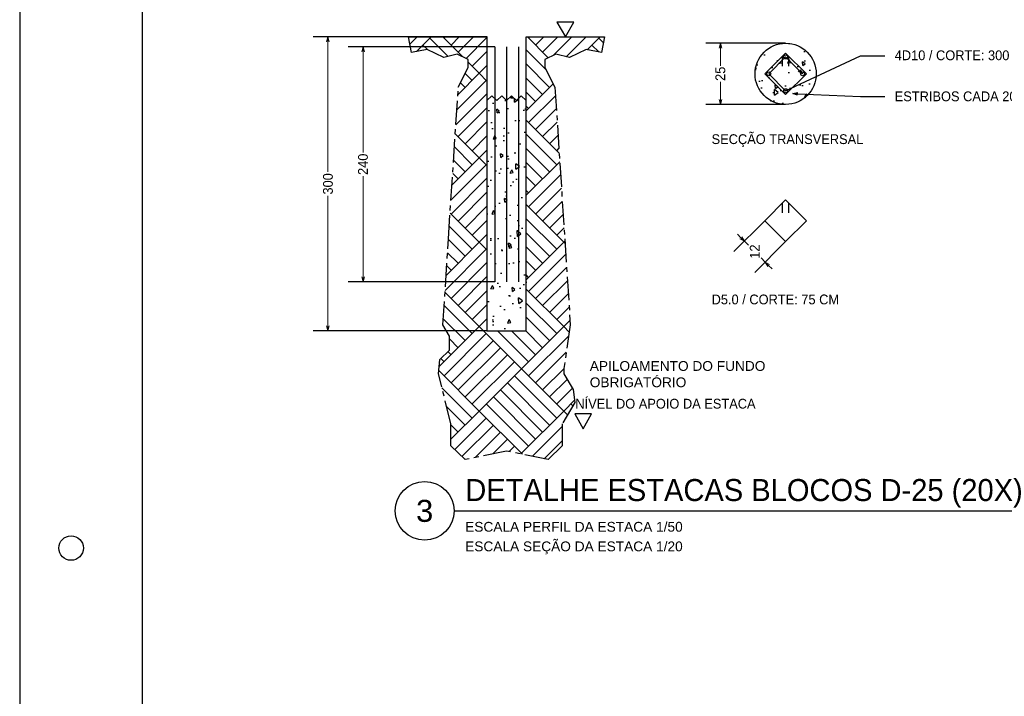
# Model space of a CAD drawing. Header units: millimetres. Extents: x -80 to 444, y 0 to 170.
# Tile 18 of 133: x 0 to 20, y 81 to 95. Entities that reach past the tile are written whole.
import ezdxf
from ezdxf import colors
from ezdxf.entities.mleader import LeaderData, LeaderLine
from ezdxf.enums import TextEntityAlignment as Align
from ezdxf.math import Vec2, Vec3

# ---------------------------------------------------------------- set-up
doc = ezdxf.new("R2010")
doc.units = ezdxf.units.MM
doc.linetypes.add('ACAD_ISO04W100', pattern=[30, 24, -3, 0, -3])
doc.layers.add('LC-Cotas', color=176, linetype='Continuous', lineweight=5)
doc.styles.add('GULIM', font='txt')
doc.styles.get("Standard").update_dxf_attribs({"font": 'arial.ttf'})
doc.dimstyles.new('GULIM-20', dxfattribs={"dimtxt": 0.2, "dimasz": 0.1, "dimexe": 0.3, "dimexo": 0, "dimgap": 0.025, "dimtad": 1, "dimdec": 1, "dimlfac": 20, "dimzin": 12, "dimdsep": 46, "dimtxsty": 'GULIM', "dimblk": 'OPEN30', "dimcen": 0, "dimclrd": 152, "dimclre": 152, "dimclrt": 152, "dimaunit": 1, "dimadec": 0, "dimazin": 0, "dimtfac": 1.875, "dimtdec": 1, "dimtmove": 2, "dimatfit": 3, "dimldrblk": 'OPEN30', "dimfxl": 0, "dimtolj": 1, "dimtzin": 12, "dimlwd": -1, "dimarcsym": 0})
doc.dimstyles.new('GULIM-50', dxfattribs={"dimtxt": 0.2, "dimasz": 0.1, "dimexe": 0.3, "dimexo": 0, "dimgap": 0.025, "dimtad": 1, "dimdec": 1, "dimlfac": 50, "dimzin": 12, "dimdsep": 46, "dimtxsty": 'GULIM', "dimblk": 'OPEN30', "dimcen": 0, "dimclrd": 152, "dimclre": 152, "dimclrt": 152, "dimaunit": 1, "dimadec": 0, "dimazin": 0, "dimtfac": 1.875, "dimtdec": 1, "dimtmove": 2, "dimatfit": 3, "dimldrblk": 'OPEN30', "dimfxl": 0, "dimtolj": 1, "dimtzin": 12, "dimlwd": -1, "dimarcsym": 0})

# ---------------------------------------------------------------- blocks, each defined once
blk = doc.blocks.new('*U88')
blk.add_circle((0, 0), 0.04)
blk = doc.blocks.new('*U89')
at = {"color": 0, "linetype": 'ByBlock', "lineweight": -2}
for p, rotation in [((31.326, 16.258), 90.00000000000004), ((30.981, 15.913), 180), ((31.326, 15.568), 270)]:
    blk.add_blockref('*U88', p, dxfattribs=dict(at, rotation=rotation))
blk.add_blockref('*U88', (31.671, 15.913), dxfattribs=at)
blk = doc.blocks.new('_Open30')
at = {"color": 0, "linetype": 'ByBlock', "lineweight": -2}
for p, q in [((-1, 0.27), (0, 0)), ((0, 0), (-1, -0.27)), ((0, 0), (-1, 0))]:
    blk.add_line(p, q, dxfattribs=at)
blk = doc.blocks.new('*D91')
at = {"layer": 'Defpoints', "color": 0, "transparency": 16777216}
for p in [(14.303, 94.161), (15.635, 94.161), (15.635, 92.911)]:
    blk.add_point(p, dxfattribs=at)
at = {"layer": 'LC-Cotas', "color": 152, "lineweight": -2, "transparency": 16777216}
for p, q in [((15.635, 94.161), (14.003, 94.161)), ((15.635, 92.911), (14.003, 92.911))]:
    blk.add_line(p, q, dxfattribs=at)
at = {"layer": 'LC-Cotas', "color": 152, "transparency": 16777216}
for p, q in [((14.303, 94.061), (14.303, 93.701)), ((14.303, 93.011), (14.303, 93.37))]:
    blk.add_line(p, q, dxfattribs=at)
at = {"layer": 'LC-Cotas', "color": 152, "transparency": 16777216, "xscale": 0.1, "yscale": 0.1, "zscale": 0.1}
for p, rotation in [((14.303, 94.161), 90), ((14.303, 92.911), 270)]:
    blk.add_blockref('_Open30', p, dxfattribs=dict(at, rotation=rotation))
at = {"layer": 'LC-Cotas', "color": 152, "transparency": 16777216, "insert": (14.303, 93.536), "char_height": 0.2, "attachment_point": 5, "rotation": 90, "style": 'GULIM'}
blk.add_mtext('\\A1;25', dxfattribs=at)
blk = doc.blocks.new('*D90')
at = {"layer": 'Defpoints', "color": 0, "transparency": 16777216}
for p in [(15.21, 90.536), (14.792, 90.117), (15.635, 90.111)]:
    blk.add_point(p, dxfattribs=at)
at = {"layer": 'LC-Cotas', "color": 152, "lineweight": -2, "transparency": 16777216}
for p, q in [((15.21, 90.536), (14.58, 89.905)), ((15.635, 90.111), (15.005, 89.48))]:
    blk.add_line(p, q, dxfattribs=at)
at = {"layer": 'LC-Cotas', "color": 152, "transparency": 16777216}
for p, q in [((14.721, 90.188), (14.651, 90.259)), ((14.792, 90.117), (14.877, 90.033)), ((15.217, 89.692), (15.132, 89.777)), ((15.288, 89.622), (15.358, 89.551))]:
    blk.add_line(p, q, dxfattribs=at)
at = {"layer": 'LC-Cotas', "color": 152, "transparency": 16777216, "xscale": 0.1, "yscale": 0.1, "zscale": 0.1}
for p, rotation in [((14.792, 90.117), 315.000000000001), ((15.217, 89.692), 135.000000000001)]:
    blk.add_blockref('_Open30', p, dxfattribs=dict(at, rotation=rotation))
at = {"layer": 'LC-Cotas', "color": 152, "transparency": 16777216, "insert": (15.004, 89.905), "char_height": 0.2, "attachment_point": 5, "rotation": 90, "style": 'GULIM'}
blk.add_mtext('\\A1;12', dxfattribs=at)
blk = doc.blocks.new('*D92')
at = {"layer": 'Defpoints', "color": 0, "transparency": 16777216}
for p in [(9.539, 94.288), (6.293, 88.288), (9.539, 88.288)]:
    blk.add_point(p, dxfattribs=at)
at = {"layer": 'LC-Cotas', "color": 152, "lineweight": -2, "transparency": 16777216}
for p, q in [((9.539, 94.288), (5.993, 94.288)), ((9.539, 88.288), (5.993, 88.288))]:
    blk.add_line(p, q, dxfattribs=at)
at = {"layer": 'LC-Cotas', "color": 152, "transparency": 16777216}
for p, q in [((6.293, 94.188), (6.293, 91.532)), ((6.293, 88.388), (6.293, 91.045))]:
    blk.add_line(p, q, dxfattribs=at)
at = {"layer": 'LC-Cotas', "color": 152, "transparency": 16777216, "xscale": 0.1, "yscale": 0.1, "zscale": 0.1}
for p, rotation in [((6.293, 94.288), 90), ((6.293, 88.288), 270)]:
    blk.add_blockref('_Open30', p, dxfattribs=dict(at, rotation=rotation))
at = {"layer": 'LC-Cotas', "color": 152, "transparency": 16777216, "insert": (6.293, 91.288), "char_height": 0.2, "attachment_point": 5, "rotation": 90, "style": 'GULIM'}
blk.add_mtext('\\A1;300', dxfattribs=at)
blk = doc.blocks.new('*D93')
at = {"layer": 'Defpoints', "color": 0, "transparency": 16777216}
for p in [(7.008, 94.088), (9.699, 94.088), (9.699, 89.288)]:
    blk.add_point(p, dxfattribs=at)
at = {"layer": 'LC-Cotas', "color": 152, "lineweight": -2, "transparency": 16777216}
for p, q in [((9.699, 94.088), (6.708, 94.088)), ((9.699, 89.288), (6.708, 89.288))]:
    blk.add_line(p, q, dxfattribs=at)
at = {"layer": 'LC-Cotas', "color": 152, "transparency": 16777216}
for p, q in [((7.008, 93.988), (7.008, 91.932)), ((7.008, 89.388), (7.008, 91.445))]:
    blk.add_line(p, q, dxfattribs=at)
at = {"layer": 'LC-Cotas', "color": 152, "transparency": 16777216, "xscale": 0.1, "yscale": 0.1, "zscale": 0.1}
for p, rotation in [((7.008, 94.088), 90), ((7.008, 89.288), 270)]:
    blk.add_blockref('_Open30', p, dxfattribs=dict(at, rotation=rotation))
at = {"layer": 'LC-Cotas', "color": 152, "transparency": 16777216, "insert": (7.008, 91.688), "char_height": 0.2, "attachment_point": 5, "rotation": 90, "style": 'GULIM'}
blk.add_mtext('\\A1;240', dxfattribs=at)

msp = doc.modelspace()

# ---------------------------------------------------------------- hatches: boundary and pattern name
h = msp.add_hatch()
h.set_pattern_fill('AR-PARQ1', color=1, scale=0.004, angle=45, style=0)
h.set_pattern_definition([(135, (-32.8632, 39.2323), (-1.72421, 0), [1.2192, -1.2192]), (135, (-32.7195, 39.376), (-1.72421, 0), [1.2192, -1.2192]), (135, (-32.5758, 39.5197), (-1.72421, 0), [1.2192, -1.2192]), (135, (-32.4321, 39.6633), (-1.72421, 0), [1.2192, -1.2192]), (135, (-32.2884, 39.807), (-1.72421, 0), [1.2192, -1.2192]), (135, (-32.1448, 39.9507), (-1.72421, 0), [1.2192, -1.2192]), (135, (-32.0011, 40.0944), (-1.72421, 0), [1.2192, -1.2192]), (45, (-33.7253, 40.0944), (1.72421, 0), [1.2192, -1.2192]), (45, (-33.869, 40.2381), (1.72421, 0), [1.2192, -1.2192]), (45, (-34.0126, 40.3818), (1.72421, 0), [1.2192, -1.2192]), (45, (-34.1563, 40.5254), (1.72421, 0), [1.2192, -1.2192]), (45, (-34.3, 40.6691), (1.72421, 0), [1.2192, -1.2192]), (45, (-34.4437, 40.8128), (1.72421, 0), [1.2192, -1.2192]), (45, (-34.5874, 40.9565), (1.72421, 0), [1.2192, -1.2192])])
h.paths.add_polyline_path([(9.5387, 94.2884), (7.9387, 94.2884), (7.9995, 93.9705), (8.3146, 94.0308), (8.6565, 93.8668), (8.9309, 93.9371), (9.1546, 93.8289), (9.1546, 93.663), (8.9525, 93.2663), (8.752, 90.1683), (8.6381, 88.4081), (8.7707, 88.1746), (8.7707, 87.8906), (8.5779, 87.6991), (8.5475, 87.411), (8.803, 86.3881), (8.803, 85.9366), (9.0926, 85.6588), (9.9387, 85.8324), (10.7847, 85.6588), (11.0743, 85.9366), (11.0743, 86.3881), (11.3298, 86.8254), (11.2995, 87.0861), (11.1066, 87.4079), (11.1066, 87.5175), (11.2392, 88.4081), (11.1253, 90.1683), (10.9248, 93.2663), (10.7227, 93.663), (10.7227, 93.8289), (10.9465, 93.9371), (11.2208, 93.8668), (11.5627, 94.0308), (11.8778, 93.9705), (11.9387, 94.2884), (10.3387, 94.2884), (10.3387, 88.2884), (9.5387, 88.2884)])
h = msp.add_hatch()
h.set_pattern_fill('AR-CONC', color=1, scale=0.004, angle=45, style=0)
h.set_pattern_definition([(95, (-87.96995, 99.364), (0.5603786, 0.4702135), [0.0762, -0.8382]), (40, (-87.96995, 99.364), (-0.640074, 0.440707), [0.06096, -0.6705623]), (145.45144, (-87.92325, 99.4032), (-0.079695, 0.9109204), [0.06476, -0.712361]), (91.1842, (-88.1136, 99.5077), (0.885641, 0.647814), [0.1143, -1.2573]), (141.6356, (-88.0398, 99.5617), (-0.028346, 1.371307), [0.09714, -1.068542]), (36.1842, (-88.1136, 99.5077), (-0.028346, 1.371307), [0.09144, -1.005839]), (66, (-88.0059, 99.5436), (0.71808, 0.1395806), [0.0762, -0.8382]), (11, (-88.0059, 99.5436), (-0.3461597, 0.695765), [0.06096, -0.67056]), (116.45145, (-87.946, 99.55525), (0.37192, 0.8353454), [0.06476, -0.71236]), (82.5, (-87.96995, 99.364), (-0.2304219, 0.24789365), [0, -0.662432, 0, -0.68072, 0, -0.6731]), (52.5, (-87.96995, 99.364), (-0.0943589, 0.472348), [0, -0.388112, 0, -0.647192, 0, -0.25654]), (12.5, (-88.13016, 99.2038), (0.39971145, 0.3673048), [0, -0.254, 0, -0.79248, 0, -1.05156]), (2.5, (-88.202, 99.13196), (0.3470556, 0.4908896), [0, -0.3302, 0, -0.526288, 0, -0.74676])])
edge = h.paths.add_edge_path()
edge.add_arc((15.6352, 93.5355), 0.625, 0, 360)
h = msp.add_hatch()
h.set_pattern_fill('AR-CONC', color=1, scale=0.004, angle=45, style=0)
h.set_pattern_definition([(95, (-16.35294, 74.74977), (0.560379, 0.470214), [0.0762, -0.8382]), (40, (-16.35294, 74.7498), (-0.640074, 0.440707), [0.06096, -0.670562]), (145.4514, (-16.30624, 74.78895), (-0.079695, 0.91092), [0.06476, -0.712361]), (91.1842, (-16.4966, 74.89345), (0.88564, 0.647814), [0.1143, -1.2573]), (141.6356, (-16.4228, 74.9474), (-0.028346, 1.371307), [0.09714, -1.068542]), (36.184, (-16.4966, 74.8935), (-0.028346, 1.371307), [0.09144, -1.00584]), (66, (-16.38886, 74.9294), (0.71808, 0.139581), [0.0762, -0.8382]), (11, (-16.38886, 74.9294), (-0.34616, 0.695765), [0.06096, -0.67056]), (116.4514, (-16.329, 74.941), (0.37192, 0.835345), [0.06476, -0.71236]), (82.5, (-16.35294, 74.74977), (-0.2304219, 0.2478937), [0, -0.662432, 0, -0.68072, 0, -0.6731]), (52.5, (-16.35294, 74.74977), (-0.094359, 0.472348), [0, -0.388112, 0, -0.647192, 0, -0.25654]), (12.5, (-16.51315, 74.58956), (0.3997115, 0.3673048), [0, -0.254, 0, -0.79248, 0, -1.05156]), (2.5, (-16.585, 74.5177), (0.3470556, 0.4908896), [0, -0.3302, 0, -0.526288, 0, -0.74676])])
h.paths.add_polyline_path([(10.3387, 92.9884), (10.2387, 93.0884), (10.1387, 92.9884), (10.0387, 93.0884), (9.9387, 92.9884), (9.8387, 93.0884), (9.7387, 92.9884), (9.6387, 93.0884), (9.5387, 92.9884), (9.5387, 88.2884), (10.3387, 88.2884)])

# ---------------------------------------------------------------- linework, layer by layer
at = {"color": 4}
for p, q in [((15.569, 93.6943), (15.569, 93.8943)), ((15.7014, 93.6943), (15.7014, 93.8943)), ((15.569, 90.6943), (15.569, 90.8943)), ((15.7014, 90.6943), (15.7014, 90.8943))]:
    msp.add_line(p, q, dxfattribs=at)
at = {"color": 2}
msp.add_line((8.8663, 84.6101), (21.205, 84.6101), dxfattribs=at)
for points in [[(0, 124.4), (0, 65), (84.1, 65), (84.1, 124.4)], [(11.1387, 94.2884), (11.3119, 94.5884), (10.9655, 94.5884)], [(11.5017, 86.2884), (11.6749, 86.5884), (11.3285, 86.5884)]]:
    msp.add_lwpolyline(points, close=True, dxfattribs=at)
at = {"color": 6}
msp.add_lwpolyline([(2.5, 123.4), (2.5, 66), (83.1, 66), (83.1, 123.4)], close=True, dxfattribs=at)
at = {"color": 1, "linetype": 'ACAD_ISO04W100', "ltscale": 0.02}
msp.add_lwpolyline([(11.9387, 94.2884), (11.8778, 93.9705), (11.5627, 94.0308), (11.2208, 93.8668), (10.9465, 93.9371), (10.7227, 93.8289), (10.7227, 93.663), (10.9248, 93.2663), (11.1253, 90.1683), (11.2392, 88.4081), (11.1066, 87.5175), (11.1066, 87.4079), (11.2995, 87.0861), (11.3298, 86.8254), (11.0743, 86.3881), (11.0743, 85.9366), (10.7847, 85.6588), (9.9387, 85.8324), (9.0926, 85.6588), (8.803, 85.9366), (8.803, 86.3881), (8.5475, 87.411), (8.5779, 87.6991), (8.7707, 87.8906), (8.7707, 88.1746), (8.6381, 88.4081), (8.752, 90.1683), (8.9525, 93.2663), (9.1546, 93.663), (9.1546, 93.8289), (8.9309, 93.9371), (8.6565, 93.8668), (8.3146, 94.0308), (7.9995, 93.9705), (7.9387, 94.2884)], dxfattribs=at)
at = {"color": 3}
msp.add_lwpolyline([(7.9387, 94.2884), (9.5387, 94.2884), (9.5387, 88.2884), (10.3387, 88.2884), (10.3387, 94.2884), (11.9387, 94.2884)], dxfattribs=at)
at = {"color": 4}
for points in [[(9.6987, 94.0884), (9.6987, 89.2884)], [(9.9387, 94.0884), (9.9387, 89.2884)], [(10.1787, 94.0884), (10.1787, 89.2884)]]:
    msp.add_lwpolyline(points, dxfattribs=at)
for points in [[(15.6352, 93.9605), (15.2102, 93.5355), (15.6352, 93.1105), (16.0602, 93.5355)], [(15.6352, 90.9605), (15.2102, 90.5355), (15.6352, 90.1105), (16.0602, 90.5355)]]:
    msp.add_lwpolyline(points, close=True, dxfattribs=at)
at = {"color": 2}
msp.add_lwpolyline([(9.5387, 92.9884), (9.6387, 93.0884), (9.7387, 92.9884), (9.8387, 93.0884), (9.9387, 92.9884), (10.0387, 93.0884), (10.1387, 92.9884), (10.2387, 93.0884), (10.3387, 92.9884)], dxfattribs=at)
for centre, radius in [((15.6352, 93.5355), 0.625), ((8.2663, 84.6101), 0.6)]:
    msp.add_circle(centre, radius, dxfattribs=at)
at = {"color": 1}
msp.add_circle((1.05, 83.85), 0.25, dxfattribs=at)

# ---------------------------------------------------------------- block references
msp.add_blockref('*U89', (-15.6908, 77.6228))

# ---------------------------------------------------------------- texts
at = {"color": 2, "style": 'GULIM'}
for s, p in [('SECÇÃO TRANSVERSAL', (14.1234, 92.1014)), ('D5.0 / CORTE: 75 CM', (14.1234, 88.8277)), ('NÍVEL DO APOIO DA ESTACA', (11.3428, 86.6984))]:
    msp.add_text(s, height=0.2, dxfattribs=at).set_placement(p)
at = {"color": 6}
msp.add_text('DETALHE ESTACAS BLOCOS D-25 (20X)', height=0.45, dxfattribs=at).set_placement((9.0933, 84.8101))
msp.add_text('3', height=0.45, dxfattribs=at).set_placement((8.2663, 84.6101), align=Align.MIDDLE)
at = {"color": 2}
for s, p in [('ESCALA PERFIL DA ESTACA 1/50', (9.0933, 84.1845)), ('ESCALA SEÇÃO DA ESTACA 1/20', (9.0933, 83.7845))]:
    msp.add_text(s, height=0.2, dxfattribs=at).set_placement(p)
at = {"color": 160, "insert": (11.6365, 87.1325), "char_height": 0.2, "attachment_point": 7}
msp.add_mtext('APILOAMENTO DO FUNDO\\POBRIGATÓRIO', dxfattribs=at)

# ---------------------------------------------------------------- dimensions: what is measured, and where the dimension line sits
at = {"layer": 'LC-Cotas'}
for base, p1, p2, dimstyle, picture, middle in [((6.2925, 88.2884), (9.5387, 94.2884), (9.5387, 88.2884), 'GULIM-50', '*D92', (6.2925, 91.2884)), ((7.0084, 94.0884), (9.6987, 89.2884), (9.6987, 94.0884), 'GULIM-50', '*D93', (7.0084, 91.6884)), ((14.3032, 94.1605), (15.6352, 92.9105), (15.6352, 94.1605), 'GULIM-20', '*D91', (14.3032, 93.5355))]:
    dim = msp.add_linear_dim(base=base, p1=p1, p2=p2, angle=90, dimstyle=dimstyle, dxfattribs=at)
    dim.commit()
    dim.dimension.update_dxf_attribs({"geometry": picture, "text_midpoint": middle, "text_rotation": 90})
dim = msp.add_aligned_dim(p1=(15.6352, 90.1105), p2=(15.2102, 90.5355), distance=0.5914, dimstyle='GULIM-20', dxfattribs=at)
dim.commit()
dim.dimension.update_dxf_attribs({"geometry": '*D90', "text_midpoint": (15.0045, 89.9048), "text_rotation": 90})

# ---------------------------------------------------------------- leaders
at = {"color": 152}
ml = msp.add_multileader_mtext('Standard', dxfattribs=at)
ml.set_content('{\\fGulim|b0|i0|c129|p34;4D10 / CORTE: 300 CENTIMETROS}', color=152, style='GULIM')
ml.set_leader_properties()
ml.set_arrow_properties(name='OPEN30')
ml.build(insert=Vec2(0, 0))
ml.multileader.update_dxf_attribs({"dogleg_length": 0.25, "arrow_head_size": 0.1})
ctx = ml.context
ctx.base_point, ctx.char_height, ctx.arrow_head_size, ctx.landing_gap_size, ctx.plane_origin = Vec3(17.6611, 93.9021), 0.2, 0.1, 0.2, Vec3(16.3052, 93.5355)
notes = []
notes.append((ctx, [(0, (1, 1, 0), (17.1611, 93.9021), (1, 0), 0.5, [(3, [(15.9802, 93.5355), (15.6352, 93.8805), (15.2902, 93.5355), (15.6352, 93.1905)], 0, [])])]))
ctx.mtext.insert, ctx.mtext.flow_direction = Vec3(17.8611, 94.014), 5
ml = msp.add_multileader_mtext('Standard', dxfattribs=at)
ml.set_content('ESTRIBOS CADA 20 CM', color=152, style='GULIM')
ml.set_leader_properties()
ml.set_arrow_properties(name='OPEN30')
ml.build(insert=Vec2(0, 0))
ml.multileader.update_dxf_attribs({"dogleg_length": 0.25, "arrow_head_size": 0.1})
ctx = ml.context
ctx.base_point, ctx.char_height, ctx.arrow_head_size, ctx.landing_gap_size, ctx.plane_origin = Vec3(17.6611, 93.0733), 0.2, 0.1, 0.2, Vec3(16.3052, 92.7067)
notes.append((ctx, [(0, (1, 1, 0), (17.1611, 93.0733), (1, 0), 0.5, [(1, [(15.7813, 93.1316)], 0, [])])]))
ctx.mtext.insert, ctx.mtext.flow_direction = Vec3(17.8611, 93.1761), 5
for ctx, leaders in notes:
    for number, flags, end, landing, length, lines in leaders:
        leader = LeaderData()
        leader.index, (leader.has_last_leader_line, leader.has_dogleg_vector, leader.attachment_direction) = number, flags
        leader.last_leader_point, leader.dogleg_vector, leader.dogleg_length = Vec3(end), Vec3(landing), length
        for number, points, colour, breaks in lines:
            line = LeaderLine()
            line.index, line.vertices, line.color, line.breaks = number, Vec3.list(points), colors.encode_raw_color(colour), breaks
            leader.lines.append(line)
        ctx.leaders.append(leader)

doc.saveas('drawing.dxf')
